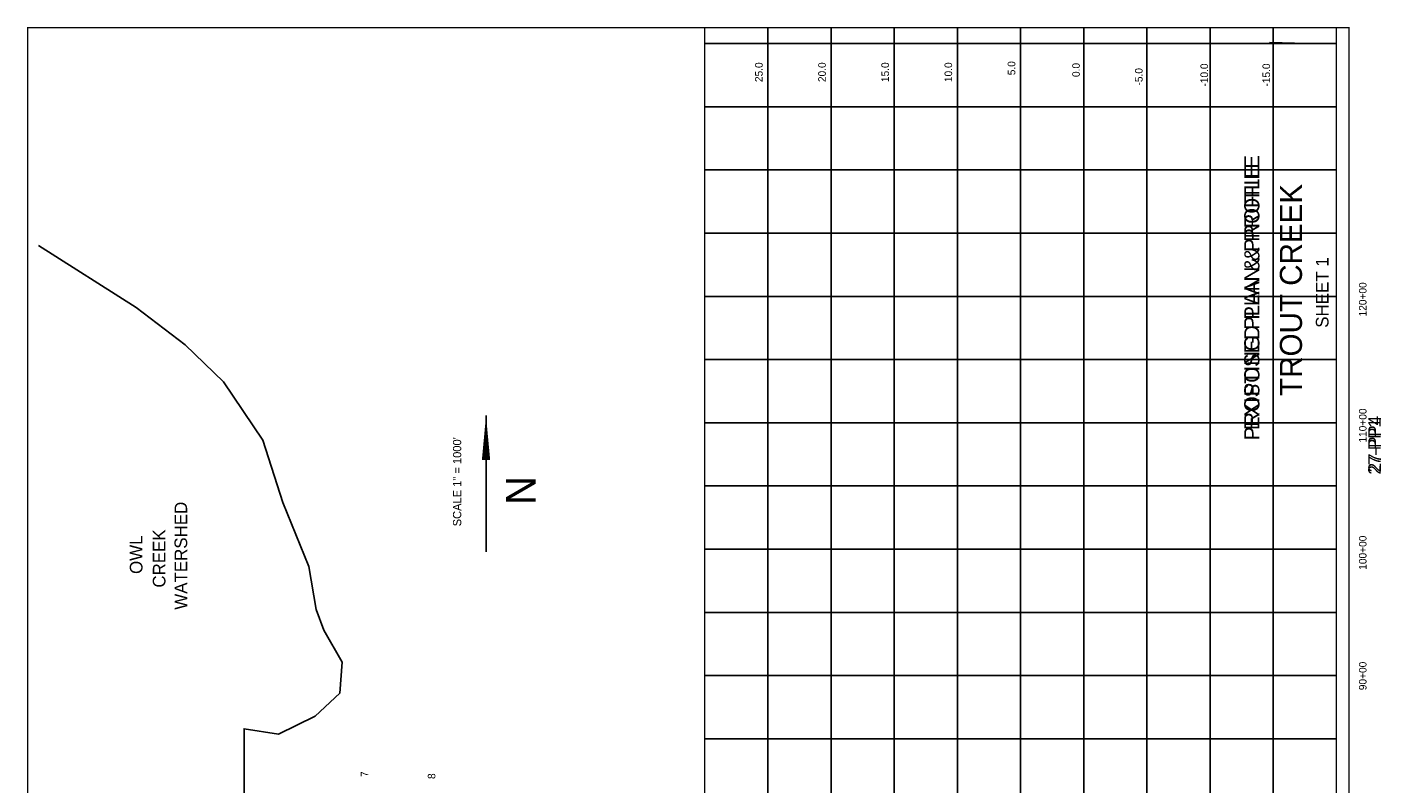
# Model space of a CAD drawing. Extents: x 253509 to 264227, y 865464 to 881474.
# Tile 2 of 2: x 253509 to 264227, y 875487 to 881474. Entities that reach past the tile are written whole.
import ezdxf
from ezdxf.enums import TextEntityAlignment as Align

# ---------------------------------------------------------------- set-up
doc = ezdxf.new("R2010")
doc.units = 0
doc.header["$LTSCALE"] = 800
for name, color, linetype in [('BORDER', 1, 'CONTINUOUS'), ('EXISTING', 7, 'CONTINUOUS'), ('GRID', 2, 'CONTINUOUS'), ('PROPOSED', 7, 'CONTINUOUS'), ('STATIONS', 7, 'CONTINUOUS'), ('TEXT', 7, 'CONTINUOUS'), ('WSHEDS', 3, 'CONTINUOUS')]:
    doc.layers.add(name, color=color, linetype=linetype)

msp = doc.modelspace()

# ---------------------------------------------------------------- linework, layer by layer
at = {"layer": 'BORDER', "color": 0, "const_width": 10}
msp.add_lwpolyline([(263974, 865469), (263974, 881469), (253514, 881469), (253514, 865469)], close=True, dxfattribs=at)
for points in [[(258874, 865469), (258874, 881469)], [(263874, 865469), (263874, 881469)]]:
    msp.add_lwpolyline(points, dxfattribs=at)
at = {"layer": 'GRID', "color": 0}
for points in [[(259374, 865469), (259374, 881469)], [(259874, 865469), (259874, 881469)], [(260374, 865469), (260374, 881469)], [(260874, 865469), (260874, 881469)], [(261374, 865469), (261374, 881469)], [(261874, 865469), (261874, 881469)], [(262374, 865469), (262374, 881469)], [(262874, 865469), (262874, 881469)], [(263374, 865469), (263374, 881469)], [(263874, 881344), (258874, 881344)], [(263874, 880844), (258874, 880844)], [(263874, 880344), (258874, 880344)], [(263874, 879844), (258874, 879844)], [(263874, 879344), (258874, 879344)], [(263874, 878844), (258874, 878844)], [(263874, 878344), (258874, 878344)], [(263874, 877844), (258874, 877844)], [(263874, 877344), (258874, 877344)], [(263874, 876844), (258874, 876844)], [(263874, 876344), (258874, 876344)], [(263874, 875844), (258874, 875844)]]:
    msp.add_lwpolyline(points, dxfattribs=at)
at = {"layer": 'STATIONS', "color": 0}
msp.add_line((263344, 881353), (263644, 881345), dxfattribs=at)
at = {"layer": 'TEXT', "color": 0}
msp.add_line((257142, 878402), (257142, 877322), dxfattribs=at)
msp.add_lwpolyline([(257142, 878402, 0, 65.7, 0), (257142, 878050, 65.7, 65.7, 0)], format="xyseb", dxfattribs=at)
at = {"layer": 'WSHEDS', "color": 0}
msp.add_lwpolyline([(253600, 879745), (254371, 879255), (254759, 878961), (255063, 878668), (255374, 878205), (255533, 877713), (255740, 877206), (255796, 876866), (255857, 876702), (256004, 876449), (255984, 876206), (255790, 876022), (255499, 875881), (255226, 875923), (255226, 875273), (255388, 871261), (255189, 871019), (254539, 870753), (254148, 869883), (254506, 869677)], dxfattribs=at)

# ---------------------------------------------------------------- texts
at = {"layer": 'EXISTING', "color": 0}
for s, height, p in [('EXISTING PLAN & PROFILE', 120, (263265, 879334)), ('27-PP1', 100, (264226, 878157))]:
    msp.add_text(s, height=height, rotation=90, dxfattribs=at).set_placement(p, align=Align.CENTER)
at = {"layer": 'PROPOSED', "color": 0}
for s, height, p in [('PROPOSED PLAN & PROFILE', 120, (263265, 879334)), ('27-PP4', 100, (264227, 878175))]:
    msp.add_text(s, height=height, rotation=90, dxfattribs=at).set_placement(p, align=Align.CENTER)
at = {"layer": 'TEXT', "color": 0}
for s, p in [('25.0', (259332, 881039)), ('20.0', (259832, 881039)), ('15.0', (260332, 881039)), ('10.0', (260832, 881039)), ('5.0', (261332, 881093)), ('0.0', (261843, 881079)), ('-5.0', (262340, 881012))]:
    msp.add_text(s, height=60, rotation=90, dxfattribs=at).set_placement(p)
for s, height, p in [('-10.0', 60, (262858, 881095)), ('-15.0', 60, (263349, 881095)), ('TROUT CREEK', 175, (263602, 879395)), ('SHEET 1', 100, (263812, 879374)), ('120+00', 60, (264113, 879320)), ('110+00', 60, (264113, 878322)), ('SCALE 1" = 1000\'', 65.73, (256946, 877877)), ('N', 235, (257534, 877808)), ('WATERSHED', 100, (254776, 877292)), ('OWL', 100, (254422, 877300)), ('CREEK', 100, (254604, 877270)), ('100+00', 60, (264113, 877316)), ('90+00', 60, (264113, 876341)), ('7', 60, (256210, 875564)), ('8', 60, (256741, 875548))]:
    msp.add_text(s, height=height, rotation=90, dxfattribs=at).set_placement(p, align=Align.CENTER)

doc.saveas('drawing.dxf')
